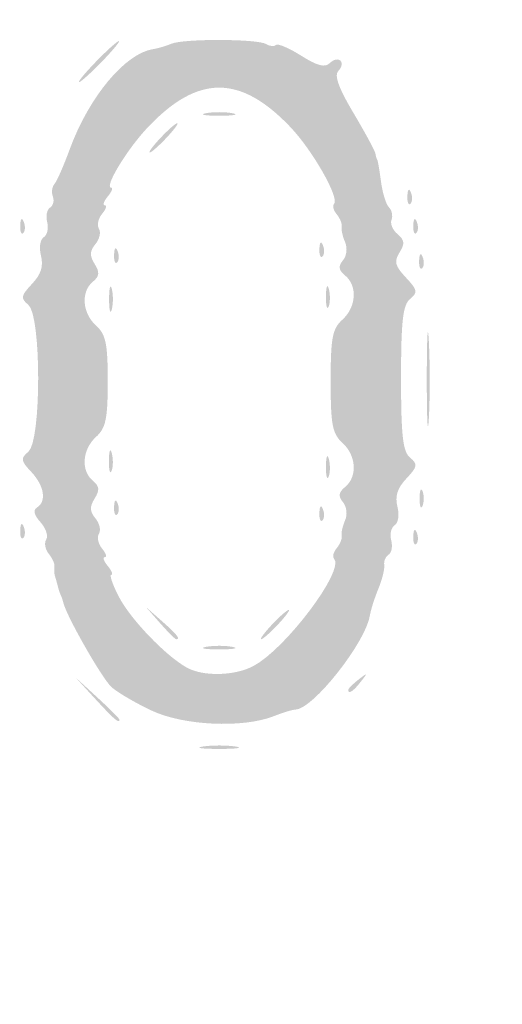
# Model space of a CAD drawing. Header units: inches. Extents: x -18 to 18.1, y -9 to 9.
# Tile 3 of 12: x -9.7 to -6.9, y 0 to 5.5. Entities that reach past the tile are written whole.
import ezdxf

# ---------------------------------------------------------------- set-up
doc = ezdxf.new("R2010")
doc.units = ezdxf.units.IN
doc.header["$MEASUREMENT"] = 0

msp = doc.modelspace()

# ---------------------------------------------------------------- hatches: boundary and pattern name
h = msp.add_hatch(color=7)
edge = h.paths.add_edge_path()
edge.add_spline(control_points=[(-16.7173, -8.9505), (-16.9847, -8.8972), (-17.3552, -8.7137), (-17.4932, -8.5662), (-17.6282, -8.4219), (-17.8121, -8.1519), (-17.8601, -8.0275), (-17.9632, -7.7602), (-17.967, -7.4706), (-17.967, 0.0337), (-17.967, 7.4455), (-17.9657, 7.6102), (-17.9024, 7.8575), (-17.8208, 8.1766), (-17.719, 8.3501), (-17.4794, 8.5787), (-17.25, 8.7974), (-17.149, 8.8524), (-16.8225, 8.9359), (-16.5759, 8.999), (-16.3051, 9), (0.0264, 9)], knot_values=[0, 0, 0, 0, 1, 1, 1, 2, 2, 2, 3, 3, 3, 4, 4, 4, 5, 5, 5, 6, 6, 6, 7, 7, 7, 7], degree=3, periodic=0)
edge.add_line((0.0264, 9), (16.6248, 9))
edge.add_line((16.6248, 9), (16.8591, 8.9309))
edge.add_spline(control_points=[(16.8591, 8.9309), (17.1515, 8.8446), (17.2777, 8.7711), (17.4987, 8.5582), (17.7236, 8.3416), (17.8225, 8.1701), (17.9024, 7.8575), (17.9657, 7.6102), (17.967, 7.4455), (17.967, 0.0386), (17.967, -5.3342), (17.9565, -7.5905), (17.9306, -7.7446), (17.8592, -8.1694), (17.5538, -8.5805), (17.1494, -8.796), (16.7359, -9.0164), (18.115, -9.0003), (-0.0276, -8.9969), (-13.49, -8.9944), (-16.5397, -8.9859), (-16.7173, -8.9505)], knot_values=[0, 0, 0, 0, 1, 1, 1, 2, 2, 2, 3, 3, 3, 4, 4, 4, 5, 5, 5, 6, 6, 6, 7, 7, 7, 7], degree=3, periodic=0)
edge = h.paths.add_edge_path(flags=0)
edge.add_spline(control_points=[(16.6959, -8.886), (16.9847, -8.8308), (17.2875, -8.6813), (17.4706, -8.5035), (17.6526, -8.3269), (17.8215, -8.0017), (17.8647, -7.7446), (17.8905, -7.5905), (17.9011, -5.3342), (17.9011, 0.0386), (17.9011, 7.4455), (17.8997, 7.6102), (17.8365, 7.8575), (17.7594, 8.1588), (17.6574, 8.3427), (17.4659, 8.5251), (17.2769, 8.7053), (17.1396, 8.7821), (16.8591, 8.8649)], knot_values=[0, 0, 0, 0, 1, 1, 1, 2, 2, 2, 3, 3, 3, 4, 4, 4, 5, 5, 5, 6, 6, 6, 6], degree=3, periodic=0)
edge.add_line((16.8591, 8.8649), (16.6248, 8.9341))
edge.add_line((16.6248, 8.9341), (0.0264, 8.9341))
edge.add_spline(control_points=[(0.0264, 8.9341), (-16.3051, 8.9341), (-16.5759, 8.933), (-16.8225, 8.87), (-17.1375, 8.7894), (-17.2452, 8.7336), (-17.4437, 8.5479), (-17.651, 8.354), (-17.7573, 8.1672), (-17.8365, 7.8575), (-17.8997, 7.6102), (-17.9011, 7.4455), (-17.9011, 0.0337), (-17.9011, -7.4706), (-17.8973, -7.7602), (-17.7942, -8.0275), (-17.7525, -8.1356), (-17.5708, -8.4108), (-17.46, -8.5336), (-17.3547, -8.6503), (-16.9624, -8.8357), (-16.7173, -8.8846), (-16.5397, -8.92), (-13.49, -8.9284), (-0.0276, -8.931), (14.274, -8.9337), (16.4778, -8.9277), (16.6959, -8.886)], knot_values=[0, 0, 0, 0, 1, 1, 1, 2, 2, 2, 3, 3, 3, 4, 4, 4, 5, 5, 5, 6, 6, 6, 7, 7, 7, 8, 8, 8, 9, 9, 9, 9], degree=3, periodic=0)
h = msp.add_hatch(color=7)
edge = h.paths.add_edge_path()
edge.add_spline(control_points=[(-8.9187, 1.6432), (-9.0087, 1.6857), (-9.11, 1.745), (-9.1437, 1.7751), (-9.1958, 1.8215), (-9.3971, 2.1744), (-9.4146, 2.25), (-9.4178, 2.2636), (-9.424, 2.2821), (-9.4286, 2.2912), (-9.4331, 2.3003), (-9.4405, 2.3225), (-9.4451, 2.3407), (-9.4496, 2.3588), (-9.4569, 2.3848), (-9.4613, 2.3984), (-9.4657, 2.412), (-9.4671, 2.4358), (-9.4643, 2.4513), (-9.4615, 2.4668), (-9.4759, 2.4995), (-9.4962, 2.524), (-9.5165, 2.5485), (-9.523, 2.585), (-9.5106, 2.605), (-9.4982, 2.6251), (-9.5127, 2.6688), (-9.5429, 2.7021), (-9.5789, 2.7419), (-9.5857, 2.7701), (-9.5626, 2.7844), (-9.5073, 2.8186), (-9.5214, 2.9068), (-9.5945, 2.9847), (-9.6541, 3.0481), (-9.6559, 3.0607), (-9.611, 3.098), (-9.5373, 3.1591), (-9.5373, 3.8629), (-9.611, 3.924), (-9.6558, 3.9612), (-9.6535, 3.9745), (-9.5905, 4.0416), (-9.5397, 4.0957), (-9.5253, 4.1407), (-9.54, 4.1995), (-9.5517, 4.2457), (-9.545, 4.2914), (-9.5247, 4.3039), (-9.5049, 4.3161), (-9.4961, 4.3541), (-9.505, 4.3883), (-9.514, 4.4225), (-9.5068, 4.4594), (-9.4892, 4.4703), (-9.4715, 4.4813), (-9.4643, 4.5091), (-9.4732, 4.5323), (-9.4821, 4.5554), (-9.4781, 4.5873), (-9.4644, 4.6031), (-9.4507, 4.6189), (-9.4123, 4.706), (-9.3792, 4.7967), (-9.2703, 5.0943), (-9.0666, 5.3387), (-8.9078, 5.362), (-8.8832, 5.3656), (-8.8382, 5.3789), (-8.8079, 5.3916), (-8.7372, 5.4211), (-8.3226, 5.4197), (-8.2742, 5.3898), (-8.2539, 5.3773), (-8.2293, 5.3751), (-8.2195, 5.3849), (-8.2096, 5.3948), (-8.1458, 5.3676), (-8.0776, 5.3246), (-7.9865, 5.2671), (-7.9439, 5.2561), (-7.9169, 5.2831), (-7.8967, 5.3033), (-7.8698, 5.3094), (-7.8571, 5.2967), (-7.8445, 5.284), (-7.8497, 5.258), (-7.8688, 5.2389), (-7.8931, 5.2146), (-7.8677, 5.1439), (-7.7842, 5.0031), (-7.7185, 4.8926), (-7.663, 4.7898), (-7.6607, 4.7747), (-7.6584, 4.7596), (-7.6537, 4.7435), (-7.6502, 4.739), (-7.6468, 4.7345), (-7.6373, 4.6794), (-7.6291, 4.6165), (-7.621, 4.5537), (-7.6009, 4.4888), (-7.5845, 4.4724), (-7.5681, 4.456), (-7.5615, 4.4244), (-7.57, 4.4024), (-7.5785, 4.3803), (-7.5632, 4.3437), (-7.5359, 4.3212), (-7.4966, 4.2885), (-7.4944, 4.2674), (-7.525, 4.2184), (-7.5568, 4.1674), (-7.5506, 4.1428), (-7.4895, 4.0778), (-7.4238, 4.0079), (-7.4211, 3.9941), (-7.4659, 3.957), (-7.5063, 3.9234), (-7.5165, 3.8338), (-7.5165, 3.511), (-7.5165, 3.1882), (-7.5063, 3.0985), (-7.4659, 3.065), (-7.4211, 3.0278), (-7.4234, 3.0145), (-7.4865, 2.9474), (-7.5373, 2.8933), (-7.5516, 2.8484), (-7.5369, 2.7896), (-7.5253, 2.7433), (-7.532, 2.6976), (-7.5522, 2.6851), (-7.572, 2.6729), (-7.5808, 2.6349), (-7.5719, 2.6007), (-7.563, 2.5665), (-7.5695, 2.53), (-7.5864, 2.5195), (-7.6033, 2.5091), (-7.6144, 2.4831), (-7.611, 2.4618), (-7.6076, 2.4405), (-7.6224, 2.3803), (-7.644, 2.3279), (-7.6655, 2.2756), (-7.6868, 2.2083), (-7.6914, 2.1784), (-7.7146, 2.0262), (-8.0132, 1.6484), (-8.1103, 1.6484), (-8.1258, 1.6484), (-8.1803, 1.6319), (-8.2314, 1.6117), (-8.4056, 1.5429), (-8.7385, 1.5582), (-8.9187, 1.6432)], knot_values=[0, 0, 0, 0, 1, 1, 1, 2, 2, 2, 3, 3, 3, 4, 4, 4, 5, 5, 5, 6, 6, 6, 7, 7, 7, 8, 8, 8, 9, 9, 9, 10, 10, 10, 11, 11, 11, 12, 12, 12, 13, 13, 13, 14, 14, 14, 15, 15, 15, 16, 16, 16, 17, 17, 17, 18, 18, 18, 19, 19, 19, 20, 20, 20, 21, 21, 21, 22, 22, 22, 23, 23, 23, 24, 24, 24, 25, 25, 25, 26, 26, 26, 27, 27, 27, 28, 28, 28, 29, 29, 29, 30, 30, 30, 31, 31, 31, 32, 32, 32, 33, 33, 33, 34, 34, 34, 35, 35, 35, 36, 36, 36, 37, 37, 37, 38, 38, 38, 39, 39, 39, 40, 40, 40, 41, 41, 41, 42, 42, 42, 43, 43, 43, 44, 44, 44, 45, 45, 45, 46, 46, 46, 47, 47, 47, 48, 48, 48, 49, 49, 49, 50, 50, 50, 51, 51, 51, 52, 52, 52, 52], degree=3, periodic=0)
edge = h.paths.add_edge_path(flags=0)
edge.add_spline(control_points=[(-8.3473, 1.8929), (-8.1655, 1.9883), (-7.8302, 2.4346), (-7.893, 2.4974), (-7.9032, 2.5076), (-7.8963, 2.5343), (-7.8777, 2.5567), (-7.8591, 2.5791), (-7.8467, 2.6101), (-7.8502, 2.6257), (-7.8537, 2.6412), (-7.8452, 2.68), (-7.8312, 2.712), (-7.8168, 2.745), (-7.8218, 2.7893), (-7.8429, 2.8147), (-7.8709, 2.8485), (-7.8678, 2.8695), (-7.8301, 2.9008), (-7.7603, 2.9587), (-7.768, 3.0776), (-7.8462, 3.1484), (-7.9025, 3.1993), (-7.9121, 3.2499), (-7.9121, 3.4945), (-7.9121, 3.7391), (-7.9025, 3.7897), (-7.8462, 3.8407), (-7.768, 3.9114), (-7.7603, 4.0303), (-7.8301, 4.0882), (-7.8678, 4.1195), (-7.8709, 4.1405), (-7.8429, 4.1743), (-7.8218, 4.1997), (-7.8168, 4.244), (-7.8312, 4.2771), (-7.8452, 4.309), (-7.8537, 4.3479), (-7.8502, 4.3634), (-7.8467, 4.3789), (-7.8591, 4.4099), (-7.8777, 4.4323), (-7.8963, 4.4548), (-7.9032, 4.4814), (-7.893, 4.4916), (-7.8609, 4.5237), (-8.013, 4.7915), (-8.1381, 4.923), (-8.4197, 5.2191), (-8.6575, 5.2191), (-8.9387, 4.923), (-9.056, 4.7995), (-9.1876, 4.5824), (-9.1452, 4.5824), (-9.1334, 4.5824), (-9.1423, 4.5602), (-9.1648, 4.533), (-9.1874, 4.5058), (-9.1948, 4.4835), (-9.1813, 4.4835), (-9.1678, 4.4835), (-9.1747, 4.4619), (-9.1966, 4.4355), (-9.2185, 4.4091), (-9.2265, 4.3714), (-9.2143, 4.3516), (-9.2021, 4.3319), (-9.2111, 4.293), (-9.2342, 4.2651), (-9.2663, 4.2264), (-9.2673, 4.2002), (-9.2385, 4.154), (-9.209, 4.1067), (-9.2112, 4.0848), (-9.2487, 4.0537), (-9.3168, 3.9972), (-9.3081, 3.8777), (-9.2308, 3.8077), (-9.1757, 3.7579), (-9.1648, 3.7062), (-9.1648, 3.4945), (-9.1648, 3.2829), (-9.1757, 3.2311), (-9.2308, 3.1813), (-9.3081, 3.1113), (-9.3168, 2.9918), (-9.2487, 2.9353), (-9.2112, 2.9042), (-9.209, 2.8823), (-9.2385, 2.835), (-9.2673, 2.7889), (-9.2663, 2.7626), (-9.2342, 2.7239), (-9.2111, 2.696), (-9.2021, 2.6571), (-9.2143, 2.6374), (-9.2265, 2.6176), (-9.2185, 2.5799), (-9.1966, 2.5535), (-9.1747, 2.5271), (-9.1678, 2.5055), (-9.1813, 2.5055), (-9.1948, 2.5055), (-9.1874, 2.4832), (-9.1648, 2.456), (-9.1423, 2.4288), (-9.1333, 2.4066), (-9.145, 2.4066), (-9.1566, 2.4066), (-9.1375, 2.351), (-9.1024, 2.283), (-9.0372, 2.1568), (-8.8384, 1.9496), (-8.7198, 1.8844), (-8.6274, 1.8336), (-8.4526, 1.8376), (-8.3473, 1.8929)], knot_values=[0, 0, 0, 0, 1, 1, 1, 2, 2, 2, 3, 3, 3, 4, 4, 4, 5, 5, 5, 6, 6, 6, 7, 7, 7, 8, 8, 8, 9, 9, 9, 10, 10, 10, 11, 11, 11, 12, 12, 12, 13, 13, 13, 14, 14, 14, 15, 15, 15, 16, 16, 16, 17, 17, 17, 18, 18, 18, 19, 19, 19, 20, 20, 20, 21, 21, 21, 22, 22, 22, 23, 23, 23, 24, 24, 24, 25, 25, 25, 26, 26, 26, 27, 27, 27, 28, 28, 28, 29, 29, 29, 30, 30, 30, 31, 31, 31, 32, 32, 32, 33, 33, 33, 34, 34, 34, 35, 35, 35, 36, 36, 36, 37, 37, 37, 38, 38, 38, 39, 39, 39, 39], degree=3, periodic=0)
h = msp.add_hatch(color=7)
edge = h.paths.add_edge_path()
edge.add_spline(control_points=[(-9.2308, 5.2912), (-9.1693, 5.3547), (-9.1115, 5.4066), (-9.1025, 5.4066), (-9.0934, 5.4066), (-9.1363, 5.3547), (-9.1978, 5.2912), (-9.2593, 5.2277), (-9.3171, 5.1758), (-9.3261, 5.1758), (-9.3352, 5.1758), (-9.2923, 5.2277), (-9.2308, 5.2912)], knot_values=[0, 0, 0, 0, 1, 1, 1, 2, 2, 2, 3, 3, 3, 4, 4, 4, 4], degree=3, periodic=0)
h = msp.add_hatch(color=7)
edge = h.paths.add_edge_path()
edge.add_spline(control_points=[(-8.6126, 5.0013), (-8.5718, 5.0091), (-8.5051, 5.0091), (-8.4643, 5.0013), (-8.4235, 4.9934), (-8.4569, 4.987), (-8.5385, 4.987), (-8.6201, 4.987), (-8.6534, 4.9934), (-8.6126, 5.0013)], knot_values=[0, 0, 0, 0, 1, 1, 1, 2, 2, 2, 3, 3, 3, 3], degree=3, periodic=0)
h = msp.add_hatch(color=7)
edge = h.paths.add_edge_path()
edge.add_spline(control_points=[(-8.8681, 4.8626), (-8.8255, 4.908), (-8.7833, 4.9451), (-8.7742, 4.9451), (-8.7652, 4.9451), (-8.7926, 4.908), (-8.8352, 4.8626), (-8.8777, 4.8173), (-8.92, 4.7802), (-8.9291, 4.7802), (-8.9381, 4.7802), (-8.9107, 4.8173), (-8.8681, 4.8626)], knot_values=[0, 0, 0, 0, 1, 1, 1, 2, 2, 2, 3, 3, 3, 4, 4, 4, 4], degree=3, periodic=0)
h = msp.add_hatch(color=7)
edge = h.paths.add_edge_path()
edge.add_spline(control_points=[(-7.4809, 4.5357), (-7.4793, 4.5741), (-7.4715, 4.5819), (-7.461, 4.5556), (-7.4515, 4.5318), (-7.4526, 4.5034), (-7.4636, 4.4924), (-7.4746, 4.4815), (-7.4823, 4.501), (-7.4809, 4.5357)], knot_values=[0, 0, 0, 0, 1, 1, 1, 2, 2, 2, 3, 3, 3, 3], degree=3, periodic=0)
h = msp.add_hatch(color=7)
edge = h.paths.add_edge_path()
edge.add_spline(control_points=[(-9.6567, 4.3709), (-9.6552, 4.4093), (-9.6473, 4.4171), (-9.6368, 4.3908), (-9.6273, 4.367), (-9.6285, 4.3386), (-9.6394, 4.3276), (-9.6504, 4.3167), (-9.6582, 4.3361), (-9.6567, 4.3709)], knot_values=[0, 0, 0, 0, 1, 1, 1, 2, 2, 2, 3, 3, 3, 3], degree=3, periodic=0)
h = msp.add_hatch(color=7)
edge = h.paths.add_edge_path()
edge.add_spline(control_points=[(-7.4479, 4.3709), (-7.4464, 4.4093), (-7.4386, 4.4171), (-7.428, 4.3908), (-7.4185, 4.367), (-7.4197, 4.3386), (-7.4306, 4.3276), (-7.4416, 4.3167), (-7.4494, 4.3361), (-7.4479, 4.3709)], knot_values=[0, 0, 0, 0, 1, 1, 1, 2, 2, 2, 3, 3, 3, 3], degree=3, periodic=0)
h = msp.add_hatch(color=7)
edge = h.paths.add_edge_path()
edge.add_spline(control_points=[(-7.9754, 4.239), (-7.9738, 4.2774), (-7.966, 4.2852), (-7.9555, 4.2589), (-7.946, 4.2351), (-7.9471, 4.2067), (-7.9581, 4.1957), (-7.9691, 4.1848), (-7.9769, 4.2043), (-7.9754, 4.239)], knot_values=[0, 0, 0, 0, 1, 1, 1, 2, 2, 2, 3, 3, 3, 3], degree=3, periodic=0)
h = msp.add_hatch(color=7)
edge = h.paths.add_edge_path()
edge.add_spline(control_points=[(-9.1293, 4.206), (-9.1277, 4.2444), (-9.1199, 4.2523), (-9.1093, 4.226), (-9.0998, 4.2022), (-9.101, 4.1737), (-9.112, 4.1628), (-9.1229, 4.1518), (-9.1307, 4.1713), (-9.1293, 4.206)], knot_values=[0, 0, 0, 0, 1, 1, 1, 2, 2, 2, 3, 3, 3, 3], degree=3, periodic=0)
h = msp.add_hatch(color=7)
edge = h.paths.add_edge_path()
edge.add_spline(control_points=[(-7.415, 4.1731), (-7.4134, 4.2115), (-7.4056, 4.2193), (-7.3951, 4.193), (-7.3855, 4.1692), (-7.3867, 4.1408), (-7.3977, 4.1298), (-7.4086, 4.1189), (-7.4164, 4.1383), (-7.415, 4.1731)], knot_values=[0, 0, 0, 0, 1, 1, 1, 2, 2, 2, 3, 3, 3, 3], degree=3, periodic=0)
h = msp.add_hatch(color=7)
edge = h.paths.add_edge_path()
edge.add_spline(control_points=[(-9.1572, 3.956), (-9.1572, 4.0195), (-9.1504, 4.0455), (-9.1421, 4.0137), (-9.1338, 3.982), (-9.1338, 3.9301), (-9.1421, 3.8984), (-9.1504, 3.8666), (-9.1572, 3.8926), (-9.1572, 3.956)], knot_values=[0, 0, 0, 0, 1, 1, 1, 2, 2, 2, 3, 3, 3, 3], degree=3, periodic=0)
h = msp.add_hatch(color=7)
edge = h.paths.add_edge_path()
edge.add_spline(control_points=[(-7.9386, 3.9725), (-7.938, 4.0269), (-7.9306, 4.0452), (-7.9222, 4.0131), (-7.9139, 3.981), (-7.9144, 3.9365), (-7.9234, 3.9142), (-7.9325, 3.8919), (-7.9393, 3.9181), (-7.9386, 3.9725)], knot_values=[0, 0, 0, 0, 1, 1, 1, 2, 2, 2, 3, 3, 3, 3], degree=3, periodic=0)
h = msp.add_hatch(color=7)
edge = h.paths.add_edge_path()
edge.add_spline(control_points=[(-7.3718, 3.511), (-7.3717, 3.7467), (-7.3665, 3.8388), (-7.3601, 3.7157), (-7.3538, 3.5925), (-7.3538, 3.3997), (-7.3602, 3.2871), (-7.3667, 3.1745), (-7.3719, 3.2753), (-7.3718, 3.511)], knot_values=[0, 0, 0, 0, 1, 1, 1, 2, 2, 2, 3, 3, 3, 3], degree=3, periodic=0)
h = msp.add_hatch(color=7)
edge = h.paths.add_edge_path()
edge.add_spline(control_points=[(-9.1584, 3.0495), (-9.1577, 3.1038), (-9.1503, 3.1221), (-9.142, 3.09), (-9.1336, 3.058), (-9.1342, 3.0135), (-9.1432, 2.9911), (-9.1522, 2.9688), (-9.1591, 2.9951), (-9.1584, 3.0495)], knot_values=[0, 0, 0, 0, 1, 1, 1, 2, 2, 2, 3, 3, 3, 3], degree=3, periodic=0)
h = msp.add_hatch(color=7)
edge = h.paths.add_edge_path()
edge.add_spline(control_points=[(-7.9386, 3.0165), (-7.938, 3.0709), (-7.9306, 3.0891), (-7.9222, 3.0571), (-7.9139, 3.025), (-7.9144, 2.9805), (-7.9234, 2.9582), (-7.9325, 2.9358), (-7.9393, 2.9621), (-7.9386, 3.0165)], knot_values=[0, 0, 0, 0, 1, 1, 1, 2, 2, 2, 3, 3, 3, 3], degree=3, periodic=0)
h = msp.add_hatch(color=7)
edge = h.paths.add_edge_path()
edge.add_spline(control_points=[(-7.4124, 2.8352), (-7.4124, 2.8805), (-7.4049, 2.899), (-7.3957, 2.8764), (-7.3866, 2.8537), (-7.3866, 2.8166), (-7.3957, 2.794), (-7.4049, 2.7713), (-7.4124, 2.7898), (-7.4124, 2.8352)], knot_values=[0, 0, 0, 0, 1, 1, 1, 2, 2, 2, 3, 3, 3, 3], degree=3, periodic=0)
h = msp.add_hatch(color=7)
edge = h.paths.add_edge_path()
edge.add_spline(control_points=[(-9.1293, 2.7885), (-9.1277, 2.8269), (-9.1199, 2.8347), (-9.1093, 2.8084), (-9.0998, 2.7846), (-9.101, 2.7561), (-9.112, 2.7452), (-9.1229, 2.7342), (-9.1307, 2.7537), (-9.1293, 2.7885)], knot_values=[0, 0, 0, 0, 1, 1, 1, 2, 2, 2, 3, 3, 3, 3], degree=3, periodic=0)
h = msp.add_hatch(color=7)
edge = h.paths.add_edge_path()
edge.add_spline(control_points=[(-7.9754, 2.7555), (-7.9738, 2.7939), (-7.966, 2.8017), (-7.9555, 2.7754), (-7.946, 2.7516), (-7.9471, 2.7232), (-7.9581, 2.7122), (-7.9691, 2.7013), (-7.9769, 2.7207), (-7.9754, 2.7555)], knot_values=[0, 0, 0, 0, 1, 1, 1, 2, 2, 2, 3, 3, 3, 3], degree=3, periodic=0)
h = msp.add_hatch(color=7)
edge = h.paths.add_edge_path()
edge.add_spline(control_points=[(-9.6567, 2.6566), (-9.6552, 2.695), (-9.6473, 2.7028), (-9.6368, 2.6765), (-9.6273, 2.6527), (-9.6285, 2.6243), (-9.6394, 2.6133), (-9.6504, 2.6024), (-9.6582, 2.6218), (-9.6567, 2.6566)], knot_values=[0, 0, 0, 0, 1, 1, 1, 2, 2, 2, 3, 3, 3, 3], degree=3, periodic=0)
h = msp.add_hatch(color=7)
edge = h.paths.add_edge_path()
edge.add_spline(control_points=[(-7.4479, 2.6236), (-7.4464, 2.662), (-7.4386, 2.6698), (-7.428, 2.6435), (-7.4185, 2.6197), (-7.4197, 2.5913), (-7.4306, 2.5804), (-7.4416, 2.5694), (-7.4494, 2.5889), (-7.4479, 2.6236)], knot_values=[0, 0, 0, 0, 1, 1, 1, 2, 2, 2, 3, 3, 3, 3], degree=3, periodic=0)
h = msp.add_hatch(color=7)
edge = h.paths.add_edge_path()
edge.add_line((-8.8706, 2.1346), (-8.9505, 2.2253))
edge.add_line((-8.9505, 2.2253), (-8.8599, 2.1454))
edge.add_spline(control_points=[(-8.8599, 2.1454), (-8.7752, 2.0707), (-8.7541, 2.044), (-8.78, 2.044), (-8.7859, 2.044), (-8.8267, 2.0848), (-8.8706, 2.1346)], knot_values=[0, 0, 0, 0, 1, 1, 1, 2, 2, 2, 2], degree=3, periodic=0)
h = msp.add_hatch(color=7)
edge = h.paths.add_edge_path()
edge.add_spline(control_points=[(-8.2418, 2.1264), (-8.1992, 2.1717), (-8.1569, 2.2088), (-8.1478, 2.2088), (-8.1388, 2.2088), (-8.1662, 2.1717), (-8.2088, 2.1264), (-8.2514, 2.081), (-8.2936, 2.044), (-8.3027, 2.044), (-8.3118, 2.044), (-8.2843, 2.081), (-8.2418, 2.1264)], knot_values=[0, 0, 0, 0, 1, 1, 1, 2, 2, 2, 3, 3, 3, 4, 4, 4, 4], degree=3, periodic=0)
h = msp.add_hatch(color=7)
edge = h.paths.add_edge_path()
edge.add_spline(control_points=[(-8.6126, 2.0013), (-8.5718, 2.0091), (-8.5051, 2.0091), (-8.4643, 2.0013), (-8.4235, 1.9934), (-8.4569, 1.987), (-8.5385, 1.987), (-8.6201, 1.987), (-8.6534, 1.9934), (-8.6126, 2.0013)], knot_values=[0, 0, 0, 0, 1, 1, 1, 2, 2, 2, 3, 3, 3, 3], degree=3, periodic=0)
h = msp.add_hatch(color=7)
edge = h.paths.add_edge_path()
edge.add_line((-9.2325, 1.706), (-9.3462, 1.8297))
edge.add_line((-9.3462, 1.8297), (-9.2225, 1.7161))
edge.add_spline(control_points=[(-9.2225, 1.7161), (-9.1545, 1.6536), (-9.0989, 1.5979), (-9.0989, 1.5924), (-9.0989, 1.5673), (-9.1268, 1.591), (-9.2325, 1.706)], knot_values=[0, 0, 0, 0, 1, 1, 1, 2, 2, 2, 2], degree=3, periodic=0)
h = msp.add_hatch(color=7)
edge = h.paths.add_edge_path()
edge.add_spline(control_points=[(-7.8132, 1.7597), (-7.8132, 1.7665), (-7.7872, 1.7925), (-7.7555, 1.8174), (-7.7032, 1.8584), (-7.702, 1.8572), (-7.743, 1.8049), (-7.7861, 1.75), (-7.8132, 1.7326), (-7.8132, 1.7597)], knot_values=[0, 0, 0, 0, 1, 1, 1, 2, 2, 2, 3, 3, 3, 3], degree=3, periodic=0)
h = msp.add_hatch(color=7)
edge = h.paths.add_edge_path()
edge.add_spline(control_points=[(-8.6291, 1.4412), (-8.5793, 1.4487), (-8.4977, 1.4487), (-8.4478, 1.4412), (-8.3979, 1.4336), (-8.4387, 1.4275), (-8.5385, 1.4275), (-8.6382, 1.4275), (-8.679, 1.4336), (-8.6291, 1.4412)], knot_values=[0, 0, 0, 0, 1, 1, 1, 2, 2, 2, 3, 3, 3, 3], degree=3, periodic=0)

doc.saveas('drawing.dxf')
